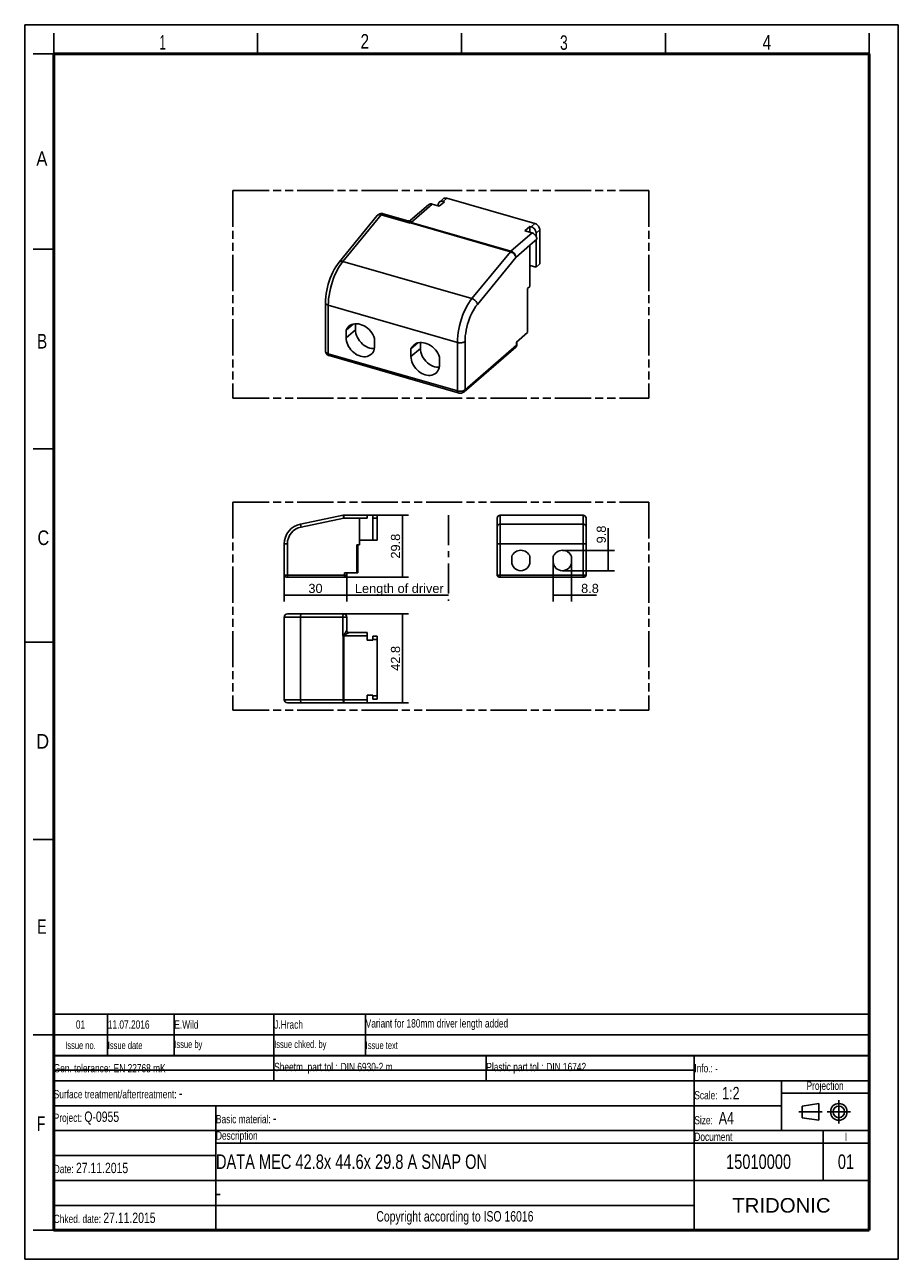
# Model space of a CAD drawing. Header units: millimetres. Extents: x 0 to 210, y 0 to 297.
import ezdxf
from ezdxf.enums import TextEntityAlignment as Align

# ---------------------------------------------------------------- set-up
doc = ezdxf.new("R2010")
doc.units = ezdxf.units.MM
doc.header["$LTSCALE"] = 19.36
doc.linetypes.add('CENTER', pattern=[0.6, 0.375, -0.075, 0.075, -0.075])
doc.linetypes.add('PHANTOM', pattern=[0.8, 0.45, -0.05, 0.1, -0.05, 0.1, -0.05])
doc.layers.get('0').update_dxf_attribs({"linetype": 'CONTINUOUS'})
for name, color, linetype in [('DEFAULT_1', 7, 'CENTER'), ('DEFAULT_3', 7, 'PHANTOM'), ('Z_DIM_2D', 7, 'CONTINUOUS')]:
    doc.layers.add(name, color=color, linetype=linetype)
doc.styles.add('TEXTSTYLE_2', font='txt', dxfattribs={"width": 0.75})
doc.styles.add('TEXTSTYLE_3', font='helveticaneueltw1g-ltcn.otf')
doc.styles.add('TEXTSTYLE_4', font='arial.ttf')
doc.dimstyles.new('DIMSTYLE_1', dxfattribs={"dimtxt": 2.2, "dimasz": 3.5, "dimexe": 1.5, "dimexo": 0, "dimgap": 0.55, "dimtad": 1, "dimdec": 1, "dimlfac": 2, "dimdsep": 46, "dimtxsty": 'TEXTSTYLE_3', "dimcen": 0.09, "dimclrt": 5, "dimadec": 0, "dimazin": 0, "dimtp": 0.2, "dimtm": 0.2, "dimtfac": 1, "dimtdec": 1, "dimtofl": 0, "dimtmove": 0, "dimatfit": 3, "dimfxl": 0, "dimtolj": 1, "dimarcsym": 0})
doc.dimstyles.new('DIMSTYLE_2', dxfattribs={"dimtxt": 2.2, "dimasz": 3.5, "dimexe": 1.5, "dimexo": 0, "dimgap": 0.55, "dimtad": 1, "dimdec": 1, "dimlfac": 2, "dimdsep": 46, "dimtxsty": 'TEXTSTYLE_3', "dimcen": 0.09, "dimclrt": 5, "dimadec": 0, "dimazin": 0, "dimtp": 0.3, "dimtm": 0.3, "dimtfac": 1, "dimtdec": 1, "dimtofl": 0, "dimtmove": 0, "dimatfit": 3, "dimfxl": 0, "dimtolj": 1, "dimarcsym": 0})

# ---------------------------------------------------------------- blocks, each defined once
blk = doc.blocks.new('PROJEKTIONSMETHODE_BL0', base_point=(192.31, 35.47))
at = {"color": 2, "linetype": 'Continuous'}
for p, q in [((186.91, 36.87), (190.91, 37.47)), ((186.91, 34.07), (186.91, 36.87)), ((190.91, 37.47), (190.91, 33.47)), ((190.91, 33.47), (186.91, 34.07))]:
    blk.add_line(p, q, dxfattribs=at)
for radius in [2, 1.4]:
    blk.add_circle((195.71, 35.47), radius, dxfattribs=at)
at = {"layer": 'DEFAULT_1', "color": 2, "linetype": 'CENTER'}
for p, q in [((195.71, 38.27), (195.71, 32.67)), ((191.71, 35.47), (186.11, 35.47)), ((192.91, 35.47), (198.5, 35.47))]:
    blk.add_line(p, q, dxfattribs=at)
blk = doc.blocks.new('*D1')
at = {"layer": 'Z_DIM_2D', "color": 2, "linetype": 'Continuous'}
for p, q in [((127.06, 167.85), (127.06, 158.24)), ((131.46, 167.85), (131.46, 158.24)), ((127.06, 159.74), (129.26, 159.74)), ((131.46, 159.74), (129.26, 159.74)), ((129.26, 159.74), (137.45, 159.74))]:
    blk.add_line(p, q, dxfattribs=at)
at = {"layer": 'Z_DIM_2D', "color": 5, "linetype": 'Continuous', "style": 'TEXTSTYLE_3'}
blk.add_text('8.8', height=2.2, dxfattribs=at).set_placement((133.75, 160.29))
blk = doc.blocks.new('_NONE')
blk = doc.blocks.new('*D2')
at = {"layer": 'Z_DIM_2D', "color": 2, "linetype": 'Continuous'}
for p, q in [((140.25, 168.1), (140.25, 175.92)), ((129.26, 170.55), (141.75, 170.55)), ((140.25, 170.55), (140.25, 168.1)), ((140.25, 165.65), (140.25, 168.1)), ((129.26, 165.65), (141.75, 165.65))]:
    blk.add_line(p, q, dxfattribs=at)
at = {"layer": 'Z_DIM_2D', "color": 5, "linetype": 'Continuous', "style": 'TEXTSTYLE_3'}
blk.add_text('9.8', height=2.2, rotation=90, dxfattribs=at).set_placement((139.7, 172.23))
blk = doc.blocks.new('*D3')
at = {"layer": 'Z_DIM_2D', "color": 2, "linetype": 'Continuous'}
for p, q in [((76.65, 155.26), (92.28, 155.26)), ((90.78, 155.26), (90.78, 144.56)), ((90.78, 133.86), (90.78, 144.56)), ((76.72, 133.86), (92.28, 133.86))]:
    blk.add_line(p, q, dxfattribs=at)
at = {"layer": 'Z_DIM_2D', "color": 5, "linetype": 'Continuous', "style": 'TEXTSTYLE_3'}
blk.add_text('42.8', height=2.2, rotation=90, dxfattribs=at).set_placement((90.23, 144.56), align=Align.CENTER)
blk = doc.blocks.new('*D4')
at = {"layer": 'Z_DIM_2D', "color": 2, "linetype": 'Continuous'}
for p, q in [((82.35, 179), (92.28, 179)), ((90.78, 179), (90.78, 171.55)), ((90.78, 164.1), (90.78, 171.55)), ((76.9, 164.1), (92.28, 164.1))]:
    blk.add_line(p, q, dxfattribs=at)
at = {"layer": 'Z_DIM_2D', "color": 5, "linetype": 'Continuous', "style": 'TEXTSTYLE_3'}
blk.add_text('29.8', height=2.2, rotation=90, dxfattribs=at).set_placement((90.23, 171.55), align=Align.CENTER)
blk = doc.blocks.new('*D5')
at = {"layer": 'Z_DIM_2D', "color": 2, "linetype": 'Continuous'}
for p, q in [((62.4, 164.6), (62.4, 158.24)), ((77.4, 164.6), (77.4, 158.24)), ((62.4, 159.74), (69.9, 159.74)), ((77.4, 159.74), (69.9, 159.74))]:
    blk.add_line(p, q, dxfattribs=at)
at = {"layer": 'Z_DIM_2D', "color": 5, "linetype": 'Continuous', "style": 'TEXTSTYLE_3'}
blk.add_text('30', height=2.2, dxfattribs=at).set_placement((69.9, 160.29), align=Align.CENTER)
blk = doc.blocks.new('*D6')
at = {"layer": 'Z_DIM_2D', "color": 2, "linetype": 'Continuous'}
for p, q in [((77.4, 164.6), (77.4, 160.29)), ((77.4, 160.29), (77.4, 158.24)), ((77.4, 159.74), (89.62, 159.74)), ((101.85, 159.74), (89.62, 159.74))]:
    blk.add_line(p, q, dxfattribs=at)
at = {"layer": 'Z_DIM_2D', "color": 5, "linetype": 'Continuous', "style": 'TEXTSTYLE_3'}
blk.add_text(' Length of driver', height=2.2, dxfattribs=at).set_placement((89.62, 160.29), align=Align.CENTER)
blk = doc.blocks.new('*T8')
at = {"color": 0, "linetype": 'ByBlock', "lineweight": -2}
for p, q in [((0, 42), (196, 42)), ((0, 0), (0, 42)), ((53, 36), (53, 42)), ((104, 36), (104, 42)), ((154, 0), (154, 42)), ((196, 0), (196, 42)), ((0, 36), (196, 36)), ((175, 24), (175, 36)), ((175, 33), (196, 33)), ((0, 30), (175, 30)), ((39, 0), (39, 30)), ((0, 24), (196, 24)), ((185, 12), (185, 24)), ((39, 21), (196, 21)), ((0, 18), (39, 18)), ((0, 12), (196, 12)), ((0, 6), (154, 6)), ((0, 0), (196, 0))]:
    blk.add_line(p, q, dxfattribs=at)
at = {"color": 5, "linetype": 'Continuous'}
for s, insert, char_height, width, attachment_point, style in [('Gen. tolerance:\\H2.5; \\H2.0;EN 22768 mK', (0.06, 39), 2, 52.88, 4, 'TEXTSTYLE_2'), ('Sheetm. part tol.:\\H2.5; \\H2.0;DIN 6930-2 m', (53.06, 39), 2, 50.88, 4, 'TEXTSTYLE_2'), ('Plastic part tol.:\\H2.5; \\H2.0;DIN 16742', (104.06, 39), 2, 49.88, 4, 'TEXTSTYLE_2'), ('Info.: \\H1.8;{\\W0.7;-}', (154.06, 39), 2, 41.88, 4, 'TEXTSTYLE_2'), ('Projection', (185.5, 34.5), 2, 20.88, 5, 'TEXTSTYLE_2'), ('Surface treatment/aftertreatment: \\H2.5;-', (0.06, 33), 2, 153.88, 4, 'TEXTSTYLE_2'), ('Scale:  \\H3.0;1:2', (154.06, 33), 2, 20.88, 4, 'TEXTSTYLE_2'), ('Project: \\H2.5;Q-0955', (0.06, 27), 2, 38.88, 4, 'TEXTSTYLE_2'), ('Basic material: \\H2.5;-', (39.06, 27), 2, 114.88, 4, 'TEXTSTYLE_2'), ('Size: \\H3.0; A4', (154.06, 27), 2, 20.88, 4, 'TEXTSTYLE_2'), ('Description', (39.06, 22.5), 2, 114.88, 4, 'TEXTSTYLE_2'), ('Document', (154.06, 22.5), 2, 30.88, 4, 'TEXTSTYLE_2'), ('I', (190.5, 22.5), 2, 10.88, 5, 'TEXTSTYLE_2'), ('Date: \\H2.5;27.11.2015', (0.06, 15), 2, 38.88, 4, 'TEXTSTYLE_2'), ('TRIDONIC', (175, 6), 3.5, 41.88, 5, 'TEXTSTYLE_4'), ('Chked. date: \\H2.5;27.11.2015', (0.06, 3), 2, 38.88, 4, 'TEXTSTYLE_2'), ('Copyright according to ISO 16016', (96.5, 3), 2.5, 114.88, 5, 'TEXTSTYLE_2')]:
    blk.add_mtext(s, dxfattribs=dict(at, insert=insert, char_height=char_height, width=width, attachment_point=attachment_point, style=style))
at = {"color": 7, "linetype": 'Continuous', "char_height": 3.5, "style": 'TEXTSTYLE_2'}
for s, insert, width, attachment_point in [('DATA MEC 42.8x 44.6x 29.8 A SNAP ON', (39.06, 16.5), 114.88, 4), ('15010000', (169.5, 16.5), 30.88, 5), ('01', (190.5, 16.5), 10.88, 5), ('-', (39.06, 9), 114.88, 4)]:
    blk.add_mtext(s, dxfattribs=dict(at, insert=insert, width=width, attachment_point=attachment_point))
blk = doc.blocks.new('*T9')
at = {"color": 0, "linetype": 'ByBlock', "lineweight": -2}
for p, q in [((0, 10), (196, 10)), ((0, 0), (0, 10)), ((13, 0), (13, 10)), ((29, 0), (29, 10)), ((53, 0), (53, 10)), ((75, 0), (75, 10)), ((196, 0), (196, 10)), ((0, 5), (196, 5)), ((0, 0), (196, 0))]:
    blk.add_line(p, q, dxfattribs=at)
at = {"color": 5, "linetype": 'Continuous', "style": 'TEXTSTYLE_2'}
for s, insert, char_height, width, attachment_point in [('E.Wild', (29.06, 7.5), 2, 23.88, 4), ('J.Hrach', (53.06, 7.5), 2, 21.88, 4), ('Variant for 180mm driver length added', (75.06, 7.5), 2, 120.88, 4), ('01', (6.5, 7.5), 2, 12.88, 5), ('11.07.2016 ', (13.06, 7.5), 2, 15.88, 4), ('Issue no.', (6.5, 2.5), 1.8, 12.88, 5), ('Issue date ', (13.06, 2.5), 1.8, 15.88, 4), ('Issue by ', (29.06, 2.5), 1.8, 23.88, 4), ('Issue chked. by', (53.06, 2.5), 1.8, 21.88, 4), ('Issue text ', (75.06, 2.5), 1.8, 120.88, 4)]:
    blk.add_mtext(s, dxfattribs=dict(at, insert=insert, char_height=char_height, width=width, attachment_point=attachment_point))

msp = doc.modelspace()

# ---------------------------------------------------------------- linework, layer by layer
at = {"color": 2, "linetype": 'Continuous'}
for p, q in [((0, 0), (0, 297)), ((0, 297), (210, 297)), ((210, 0), (210, 297)), ((7, 290), (7, 295)), ((56, 290), (56, 295)), ((105, 290), (105, 295)), ((154, 290), (154, 295)), ((203, 290), (203, 295)), ((7, 290), (2, 290)), ((7, 243), (2, 243)), ((7, 195), (2, 195)), ((0, 148.5), (7, 148.5)), ((7, 101), (2, 101)), ((7, 54), (2, 54)), ((7, 7), (2, 7)), ((0, 0), (210, 0))]:
    msp.add_line(p, q, dxfattribs=at)
at = {"color": 7, "linetype": 'Continuous'}
for p, q in [((97.065, 253.681), (92.773, 249.964)), ((97.948, 253.83), (99.663, 253.335)), ((99.397, 253.646), (99.397, 253.412)), ((99.663, 253.335), (100.878, 254.387)), ((100.583, 255.108), (99.683, 254.329)), ((100.878, 254.387), (100.566, 254.477)), ((101.466, 255.257), (122.667, 249.137)), ((75.593, 239.877), (84.759, 251.074)), ((86.178, 251.516), (92.076, 249.813)), ((121.455, 248.447), (120.24, 247.395)), ((121.955, 246.9), (120.24, 247.395)), ((121.455, 248.447), (121.455, 247.044)), ((121.767, 248.357), (121.455, 248.447)), ((122.936, 246.851), (122.936, 246.077)), ((123.836, 239.446), (123.836, 247.63)), ((123.124, 245.393), (121.459, 243.951)), ((121.459, 234.053), (121.459, 243.951)), ((122.936, 245.231), (122.936, 238.667)), ((122.936, 238.667), (121.455, 239.094)), ((123.836, 239.446), (122.936, 238.667)), ((120.874, 233.546), (121.459, 234.053)), ((120.874, 233.546), (120.874, 222.946)), ((72.304, 218.443), (72.304, 230.101)), ((77.265, 223.52), (78.923, 224.956)), ((77.265, 223.52), (77.265, 221.687)), ((79.515, 225.045), (79.515, 223.635)), ((118.219, 220.647), (120.874, 222.946)), ((84.124, 219.707), (84.124, 221.54)), ((92.854, 219.02), (94.511, 220.456)), ((95.104, 220.545), (95.104, 219.135)), ((118.325, 219.931), (118.281, 219.774)), ((118.339, 220.092), (118.325, 219.931)), ((118.339, 220.092), (118.339, 220.751)), ((73.179, 217.383), (104.2, 208.428)), ((92.854, 219.02), (92.854, 217.187)), ((99.713, 215.207), (99.713, 217.04)), ((105.653, 208.695), (118.028, 219.412)), ((76.573, 178.989), (66.312, 176.883)), ((76.724, 179.004), (84.697, 179.004)), ((80.497, 171.904), (80.497, 178.254)), ((82.347, 178.254), (80.497, 178.254)), ((82.347, 179.004), (82.347, 178.254)), ((83.697, 173.004), (83.697, 179.004)), ((84.697, 173.004), (84.697, 179.004)), ((113.56, 164.604), (113.56, 178.239)), ((114.232, 178.985), (114.31, 178.989)), ((114.31, 178.989), (118.628, 178.989)), ((134.21, 179.004), (118.81, 179.004)), ((134.96, 178.254), (134.96, 164.604)), ((84.697, 173.004), (80.497, 173.004)), ((62.397, 172.083), (62.397, 164.604)), ((79.847, 171.904), (80.497, 171.904)), ((79.847, 171.904), (79.847, 165.104)), ((80.111, 171.904), (80.111, 165.104)), ((117.06, 169.03), (117.06, 167.854)), ((121.46, 167.854), (121.46, 169.03)), ((127.06, 169.03), (127.06, 167.854)), ((131.46, 167.854), (131.46, 169.03)), ((62.897, 164.104), (76.897, 164.104)), ((76.897, 165.104), (80.11, 165.104)), ((77.397, 164.604), (77.397, 165.104)), ((114.06, 164.104), (134.46, 164.104)), ((62.397, 154.514), (62.397, 134.614)), ((63.147, 155.264), (76.647, 155.264)), ((77.397, 154.514), (77.397, 151.264)), ((77.781, 150.777), (77.8, 150.773)), ((77.8, 150.773), (77.897, 150.764)), ((82.347, 150.764), (77.897, 150.764)), ((82.347, 150.764), (82.347, 148.914)), ((82.347, 148.914), (83.697, 148.914)), ((84.697, 149.864), (83.697, 149.864)), ((83.697, 148.914), (83.697, 149.864)), ((84.697, 149.864), (84.697, 134.764)), ((82.347, 133.864), (63.147, 133.864)), ((83.697, 135.714), (82.347, 135.714)), ((82.347, 133.864), (82.347, 135.714)), ((83.697, 134.764), (83.697, 135.714)), ((83.697, 134.764), (84.697, 134.764)), ((7.362, 45.481), (161.162, 45.481))]:
    msp.add_line(p, q, dxfattribs=at)
at = {"color": 9, "linetype": 'Continuous'}
for p, q in [((97.948, 253.83), (92.887, 249.447)), ((101.466, 255.257), (100.566, 254.477)), ((76.502, 240.05), (85.668, 251.246)), ((85.668, 251.246), (92.683, 249.221)), ((92.603, 249.305), (92.629, 249.277)), ((92.629, 249.277), (92.656, 249.25)), ((92.656, 249.25), (92.683, 249.221)), ((92.679, 249.324), (92.683, 249.221)), ((92.751, 249.305), (92.683, 249.221)), ((116.757, 242.375), (92.751, 249.305)), ((116.893, 242.517), (92.887, 249.447)), ((121.955, 246.9), (116.893, 242.517)), ((121.767, 248.357), (122.667, 249.137)), ((122.936, 246.851), (123.836, 247.63)), ((121.459, 243.951), (118.062, 241.01)), ((116.757, 242.375), (107.523, 231.095)), ((118.062, 241.01), (108.828, 229.729)), ((76.502, 240.05), (107.523, 231.095)), ((72.979, 217.858), (72.979, 229.516)), ((72.979, 229.516), (104, 220.561)), ((77.265, 221.687), (79.515, 223.635)), ((104, 220.561), (104, 208.903)), ((105.844, 220.808), (105.844, 209.15)), ((105.844, 209.15), (118.219, 219.867)), ((118.219, 219.867), (118.219, 220.647)), ((118.339, 220.092), (118.338, 220.069)), ((72.979, 217.858), (104, 208.903)), ((92.854, 217.187), (95.104, 219.135)), ((76.724, 178.254), (66.463, 176.148)), ((76.724, 178.254), (76.573, 178.989)), ((76.724, 179.004), (76.724, 178.254)), ((80.497, 178.254), (76.724, 178.254)), ((83.697, 178.254), (84.697, 178.254)), ((114.31, 164.104), (114.31, 178.989)), ((114.31, 178.973), (118.81, 178.973)), ((118.735, 178.992), (118.748, 178.99)), ((118.748, 178.99), (118.763, 178.987)), ((118.81, 179.004), (118.81, 178.973)), ((134.21, 178.989), (118.81, 178.989)), ((134.21, 164.104), (134.21, 179.004)), ((66.463, 176.148), (66.312, 176.883)), ((114.31, 176.883), (134.21, 176.883)), ((63.147, 172.083), (62.397, 172.083)), ((63.147, 172.083), (63.147, 164.104)), ((80.087, 165.104), (80.087, 171.904)), ((113.56, 172.083), (134.96, 172.083)), ((62.397, 164.604), (77.397, 164.604)), ((76.897, 164.104), (76.897, 165.104)), ((113.56, 164.604), (134.96, 164.604)), ((62.397, 154.514), (77.397, 154.514)), ((66.312, 154.514), (66.312, 134.614)), ((76.497, 154.514), (76.497, 150.014)), ((76.573, 150.06), (76.497, 150.014)), ((82.347, 150.014), (76.497, 150.014)), ((76.543, 150.091), (76.558, 150.076)), ((76.558, 150.076), (76.573, 150.06)), ((76.573, 134.614), (76.573, 150.025)), ((76.693, 150.225), (76.708, 150.182)), ((76.708, 150.182), (76.724, 150.14)), ((76.724, 133.864), (76.724, 150.14)), ((77.082, 150.76), (77.026, 150.671)), ((77.332, 151.162), (77.082, 150.76)), ((77.325, 150.434), (77.234, 150.383)), ((77.525, 150.549), (77.325, 150.434)), ((77.397, 151.264), (77.397, 151.264)), ((77.833, 150.729), (77.525, 150.549)), ((77.706, 150.802), (77.781, 150.777)), ((84.697, 149.114), (83.697, 149.114)), ((62.397, 134.614), (82.347, 134.614)), ((83.697, 135.514), (84.697, 135.514))]:
    msp.add_line(p, q, dxfattribs=at)
at = {"color": 7, "linetype": 'Continuous'}
for points, const_width in [([(7, 7), (7, 290)], 0.7), ([(7, 290), (203, 290)], 0.7), ([(203, 7), (203, 290)], 0.7), ([(7, 49), (203, 49)], 0.5), ([(7, 7), (203, 7)], 0.7)]:
    msp.add_lwpolyline(points, dxfattribs=dict(at, const_width=const_width))
for points in [[(97.065, 253.681), (97.122, 253.726), (97.261, 253.805), (97.418, 253.856), (97.587, 253.877), (97.763, 253.868), (97.948, 253.83)], [(99.683, 254.328), (99.62, 254.268), (99.525, 254.139), (99.454, 253.99), (99.412, 253.826), (99.397, 253.646)], [(100.566, 254.477), (100.381, 254.516), (100.205, 254.524), (100.036, 254.503), (99.879, 254.452), (99.74, 254.373), (99.683, 254.328)], [(100.583, 255.108), (100.64, 255.153), (100.779, 255.232), (100.936, 255.282), (101.105, 255.304), (101.281, 255.295), (101.466, 255.257)], [(84.758, 251.072), (84.827, 251.151), (84.99, 251.296), (85.174, 251.413), (85.375, 251.499), (85.59, 251.552), (85.812, 251.569), (86.036, 251.549), (86.178, 251.516)], [(92.773, 249.964), (92.682, 249.898), (92.561, 249.837), (92.409, 249.795), (92.248, 249.785), (92.107, 249.805), (92.077, 249.813)], [(122.936, 246.851), (122.921, 247.04), (122.879, 247.228), (122.808, 247.418), (122.712, 247.602), (122.593, 247.776), (122.454, 247.936), (122.297, 248.076), (122.128, 248.196), (121.952, 248.289), (121.767, 248.357)], [(121.955, 246.9), (122.14, 246.832), (122.316, 246.738), (122.485, 246.619), (122.642, 246.478), (122.781, 246.319), (122.9, 246.145), (122.996, 245.961), (123.066, 245.771), (123.109, 245.583), (123.124, 245.393)], [(122.667, 249.137), (122.852, 249.068), (123.028, 248.975), (123.197, 248.856), (123.354, 248.715), (123.493, 248.555), (123.612, 248.382), (123.708, 248.198), (123.779, 248.008), (123.821, 247.819), (123.836, 247.63)], [(75.593, 239.877), (75.175, 239.328), (74.78, 238.735), (74.412, 238.107), (74.069, 237.446), (73.753, 236.758), (73.464, 236.047), (73.204, 235.317), (72.975, 234.574), (72.776, 233.823), (72.61, 233.068), (72.479, 232.313), (72.383, 231.564), (72.324, 230.825), (72.304, 230.101)], [(77.926, 224.44), (77.675, 224.187), (77.448, 223.875), (77.265, 223.52)], [(84.124, 221.54), (83.942, 222.001), (83.715, 222.444), (83.442, 222.872), (83.129, 223.277), (82.781, 223.652), (82.401, 223.991), (81.997, 224.29), (81.574, 224.545), (81.138, 224.751), (80.695, 224.906), (80.252, 225.006), (79.816, 225.052), (79.393, 225.042), (78.988, 224.977), (78.609, 224.856), (78.26, 224.683), (77.926, 224.44)], [(79.515, 223.635), (79.546, 223.175), (79.632, 222.714), (79.777, 222.248), (79.975, 221.788), (80.224, 221.343), (80.52, 220.92), (80.857, 220.528), (81.23, 220.17), (81.633, 219.856), (82.057, 219.589), (82.497, 219.375), (82.945, 219.216), (83.392, 219.116), (83.832, 219.077), (84.058, 219.088)], [(77.265, 221.687), (77.291, 221.263), (77.365, 220.837), (77.488, 220.406), (77.658, 219.98), (77.873, 219.564), (78.128, 219.164), (78.421, 218.787), (78.747, 218.437), (79.101, 218.121), (79.479, 217.841), (79.874, 217.604), (80.281, 217.412), (80.695, 217.268), (81.108, 217.173), (81.515, 217.13), (81.911, 217.139), (82.288, 217.2), (82.643, 217.312), (82.969, 217.474), (83.287, 217.703)], [(93.514, 219.94), (93.263, 219.687), (93.036, 219.375), (92.854, 219.02)], [(99.713, 217.04), (99.53, 217.501), (99.304, 217.944), (99.031, 218.372), (98.718, 218.777), (98.369, 219.152), (97.99, 219.491), (97.586, 219.79), (97.162, 220.045), (96.726, 220.251), (96.283, 220.406), (95.841, 220.506), (95.404, 220.552), (94.981, 220.542), (94.577, 220.477), (94.198, 220.356), (93.849, 220.183), (93.514, 219.94)], [(72.304, 218.443), (72.317, 218.278), (72.358, 218.114), (72.427, 217.957), (72.524, 217.808), (72.65, 217.672), (72.801, 217.554), (72.978, 217.457), (73.179, 217.383)], [(83.287, 217.703), (83.517, 217.934), (83.731, 218.227), (83.901, 218.555), (84.025, 218.915), (84.099, 219.298), (84.124, 219.707)], [(92.854, 217.187), (92.879, 216.763), (92.953, 216.337), (93.077, 215.906), (93.247, 215.48), (93.461, 215.064), (93.716, 214.664), (94.009, 214.287), (94.335, 213.937), (94.69, 213.621), (95.067, 213.341), (95.463, 213.104), (95.87, 212.912), (96.283, 212.768), (96.697, 212.673), (97.104, 212.63), (97.499, 212.639), (97.877, 212.7), (98.231, 212.812), (98.557, 212.974), (98.876, 213.203)], [(95.104, 219.135), (95.134, 218.675), (95.221, 218.214), (95.365, 217.748), (95.563, 217.288), (95.813, 216.843), (96.108, 216.42), (96.446, 216.028), (96.819, 215.67), (97.221, 215.356), (97.646, 215.089), (98.086, 214.875), (98.533, 214.716), (98.981, 214.616), (99.421, 214.577), (99.647, 214.588)], [(118.281, 219.774), (118.209, 219.626), (118.112, 219.494), (118.028, 219.412)], [(98.876, 213.203), (99.105, 213.434), (99.32, 213.727), (99.49, 214.055), (99.613, 214.415), (99.687, 214.798), (99.713, 215.207)], [(105.653, 208.695), (105.515, 208.592), (105.357, 208.505), (105.174, 208.435), (104.979, 208.389), (104.783, 208.366), (104.587, 208.365), (104.393, 208.385), (104.2, 208.428)], [(113.56, 178.239), (113.569, 178.355), (113.594, 178.463), (113.634, 178.564), (113.688, 178.658), (113.755, 178.743), (113.833, 178.818), (113.921, 178.88), (114.018, 178.93), (114.122, 178.965), (114.232, 178.985)], [(118.683, 178.993), (118.661, 178.99), (118.64, 178.989), (118.628, 178.989)]]:
    msp.add_lwpolyline(points, dxfattribs=at)
at = {"color": 9, "linetype": 'Continuous'}
for points in [[(84.874, 251.179), (84.771, 251.088), (84.759, 251.074)], [(85.668, 251.246), (85.484, 251.287), (85.309, 251.3), (85.146, 251.287), (85, 251.246), (84.874, 251.179)], [(86.15, 251.522), (86.061, 251.522), (85.966, 251.494), (85.867, 251.438), (85.767, 251.355), (85.668, 251.246)], [(92.077, 249.813), (92.091, 249.809), (92.135, 249.794), (92.176, 249.777), (92.216, 249.759), (92.253, 249.741), (92.289, 249.721), (92.323, 249.701), (92.355, 249.68), (92.386, 249.659), (92.414, 249.637), (92.44, 249.616), (92.464, 249.594), (92.487, 249.571), (92.506, 249.547), (92.521, 249.521), (92.53, 249.491)], [(92.53, 249.491), (92.531, 249.478), (92.532, 249.464), (92.534, 249.45), (92.536, 249.437), (92.539, 249.423), (92.543, 249.41), (92.547, 249.397), (92.552, 249.385), (92.557, 249.372), (92.563, 249.36), (92.57, 249.347), (92.579, 249.334), (92.59, 249.32), (92.603, 249.305)], [(92.53, 249.491), (92.557, 249.489), (92.584, 249.487), (92.61, 249.486), (92.637, 249.485), (92.663, 249.486), (92.689, 249.487)], [(92.689, 249.487), (92.685, 249.475), (92.681, 249.462), (92.677, 249.45), (92.674, 249.438), (92.672, 249.426), (92.67, 249.415), (92.668, 249.404), (92.668, 249.393), (92.667, 249.382), (92.668, 249.371), (92.669, 249.36), (92.671, 249.349), (92.674, 249.337), (92.679, 249.324)], [(92.773, 249.939), (92.772, 249.903), (92.772, 249.882), (92.771, 249.859), (92.77, 249.835), (92.769, 249.81), (92.767, 249.785), (92.765, 249.759), (92.762, 249.732), (92.759, 249.705), (92.756, 249.678), (92.751, 249.651), (92.745, 249.624), (92.739, 249.594), (92.728, 249.563), (92.711, 249.527), (92.689, 249.487)], [(92.689, 249.487), (92.738, 249.48), (92.788, 249.471), (92.837, 249.46), (92.887, 249.447)], [(92.773, 249.964), (92.773, 249.961), (92.773, 249.939)], [(92.603, 249.305), (92.615, 249.308), (92.628, 249.311), (92.641, 249.314), (92.653, 249.317), (92.666, 249.321), (92.679, 249.324)], [(92.751, 249.305), (92.733, 249.31), (92.715, 249.315), (92.697, 249.32), (92.679, 249.324)], [(92.887, 249.447), (92.864, 249.426), (92.841, 249.405), (92.819, 249.382), (92.796, 249.357), (92.774, 249.332), (92.751, 249.305)], [(116.757, 242.375), (116.78, 242.402), (116.802, 242.427), (116.825, 242.452), (116.848, 242.475), (116.87, 242.496), (116.893, 242.517)], [(118.062, 241.01), (118.027, 241.175), (117.963, 241.344), (117.873, 241.513), (117.759, 241.679), (117.624, 241.836), (117.471, 241.981), (117.303, 242.11), (117.125, 242.221), (116.942, 242.31), (116.757, 242.375)], [(116.893, 242.517), (117.076, 242.45), (117.254, 242.355), (117.424, 242.236), (117.58, 242.095), (117.72, 241.936), (117.839, 241.761), (117.935, 241.577), (118.005, 241.387), (118.048, 241.197), (118.062, 241.01)], [(72.979, 229.516), (73, 230.28), (73.063, 231.072), (73.167, 231.887), (73.311, 232.715), (73.495, 233.549), (73.715, 234.381), (73.971, 235.203), (74.259, 236.007), (74.577, 236.786), (74.922, 237.532), (75.291, 238.238), (75.68, 238.897), (76.084, 239.503), (76.502, 240.05)], [(75.593, 239.877), (75.612, 239.899), (75.715, 239.987), (75.841, 240.052), (75.986, 240.091), (76.147, 240.104), (76.321, 240.09), (76.502, 240.05)], [(72.304, 230.101), (72.311, 230.03), (72.35, 229.926), (72.42, 229.826), (72.521, 229.733), (72.65, 229.649), (72.804, 229.576), (72.979, 229.516)], [(107.523, 231.095), (107.105, 230.548), (106.701, 229.942), (106.312, 229.283), (105.944, 228.577), (105.599, 227.831), (105.28, 227.052), (104.992, 226.248), (104.736, 225.426), (104.516, 224.594), (104.332, 223.76), (104.188, 222.932), (104.084, 222.117), (104.021, 221.325), (104, 220.561)], [(108.828, 229.729), (108.473, 229.264), (108.132, 228.754), (107.803, 228.195), (107.49, 227.598), (107.198, 226.966), (106.929, 226.306), (106.684, 225.625), (106.468, 224.928), (106.281, 224.223), (106.125, 223.517), (106.003, 222.815), (105.915, 222.125), (105.862, 221.457), (105.844, 220.808)], [(108.828, 229.729), (108.792, 229.894), (108.729, 230.063), (108.639, 230.233), (108.525, 230.398), (108.389, 230.555), (108.236, 230.7), (108.068, 230.829), (107.891, 230.94), (107.707, 231.029), (107.523, 231.095)], [(105.844, 220.808), (105.724, 220.721), (105.578, 220.644), (105.41, 220.58), (105.224, 220.529), (105.024, 220.494), (104.816, 220.474), (104.604, 220.472), (104.394, 220.485), (104.191, 220.515), (104, 220.561)], [(118.219, 219.867), (118.21, 219.751), (118.182, 219.641), (118.136, 219.542), (118.074, 219.456)], [(118.338, 220.069), (118.32, 219.999), (118.279, 219.931), (118.219, 219.867)], [(72.304, 218.443), (72.311, 218.372), (72.35, 218.268), (72.42, 218.168), (72.521, 218.075), (72.65, 217.991), (72.804, 217.918), (72.979, 217.858)], [(72.979, 217.858), (72.984, 217.741), (73.001, 217.636), (73.028, 217.547), (73.064, 217.474), (73.11, 217.421), (73.164, 217.388), (73.179, 217.383)], [(104, 208.903), (104.191, 208.858), (104.394, 208.827), (104.604, 208.814), (104.816, 208.816), (105.024, 208.836), (105.224, 208.871), (105.41, 208.922), (105.578, 208.986), (105.724, 209.063), (105.844, 209.15)], [(104, 208.903), (104.005, 208.786), (104.022, 208.681), (104.049, 208.592), (104.086, 208.519), (104.131, 208.466), (104.185, 208.433), (104.2, 208.428)], [(105.844, 209.15), (105.834, 209.031), (105.806, 208.92), (105.759, 208.821), (105.695, 208.735), (105.653, 208.695)], [(113.569, 178.355), (113.568, 178.346), (113.56, 178.239)], [(114.31, 178.973), (114.191, 178.964), (114.075, 178.936), (113.965, 178.891), (113.864, 178.829), (113.774, 178.753), (113.698, 178.663), (113.637, 178.562), (113.593, 178.455)], [(118.628, 178.989), (118.633, 178.989), (118.642, 178.988), (118.651, 178.988), (118.659, 178.987), (118.668, 178.987), (118.677, 178.986), (118.686, 178.985)], [(118.683, 178.993), (118.688, 178.994), (118.693, 178.995), (118.699, 178.995), (118.704, 178.995), (118.709, 178.995), (118.714, 178.994)], [(118.686, 178.985), (118.706, 178.983), (118.745, 178.98)], [(118.714, 178.994), (118.719, 178.994), (118.725, 178.993), (118.73, 178.992), (118.735, 178.992)], [(118.732, 178.981), (118.737, 178.982), (118.742, 178.983), (118.748, 178.984), (118.753, 178.985), (118.758, 178.986), (118.763, 178.987)], [(118.745, 178.98), (118.758, 178.979), (118.771, 178.978), (118.784, 178.976), (118.797, 178.975), (118.81, 178.973)], [(118.81, 178.989), (118.798, 178.989), (118.786, 178.989), (118.775, 178.988), (118.763, 178.987)], [(118.763, 178.987), (118.771, 178.985), (118.779, 178.983), (118.786, 178.981), (118.794, 178.978), (118.802, 178.976), (118.81, 178.973)], [(134.96, 178.254), (134.95, 178.369), (134.923, 178.481), (134.878, 178.588), (134.816, 178.686), (134.74, 178.774), (134.651, 178.849), (134.55, 178.909), (134.441, 178.953), (134.327, 178.98), (134.21, 178.989)], [(113.56, 176.148), (113.569, 176.263), (113.596, 176.375), (113.641, 176.482), (113.703, 176.58), (113.779, 176.667), (113.869, 176.742), (113.969, 176.803), (114.078, 176.847), (114.192, 176.874), (114.31, 176.883)], [(134.96, 176.148), (134.95, 176.263), (134.923, 176.375), (134.878, 176.482), (134.816, 176.58), (134.74, 176.667), (134.651, 176.742), (134.55, 176.803), (134.441, 176.847), (134.327, 176.874), (134.21, 176.883)], [(66.463, 155.264), (66.439, 155.254), (66.416, 155.227), (66.394, 155.182), (66.374, 155.12), (66.356, 155.044), (66.341, 154.955), (66.329, 154.854), (66.319, 154.745), (66.314, 154.631), (66.312, 154.514)], [(76.497, 154.514), (76.498, 154.633), (76.504, 154.748), (76.513, 154.858), (76.526, 154.959), (76.542, 155.049), (76.56, 155.126), (76.581, 155.187), (76.603, 155.23), (76.625, 155.256), (76.647, 155.264)], [(76.543, 150.091), (76.535, 150.078), (76.497, 150.014)], [(76.693, 150.225), (76.679, 150.216), (76.665, 150.208), (76.652, 150.199), (76.64, 150.19), (76.628, 150.182), (76.617, 150.173), (76.607, 150.164), (76.597, 150.155), (76.587, 150.147), (76.578, 150.138), (76.569, 150.128), (76.56, 150.117), (76.551, 150.105), (76.543, 150.091)], [(76.724, 150.14), (76.709, 150.135), (76.696, 150.13), (76.683, 150.125), (76.67, 150.12), (76.659, 150.114), (76.648, 150.109), (76.637, 150.104), (76.627, 150.099), (76.618, 150.093), (76.609, 150.088), (76.6, 150.082), (76.591, 150.076), (76.582, 150.068), (76.573, 150.06)], [(76.573, 150.025), (76.573, 150.049), (76.573, 150.06)], [(77.026, 150.671), (76.974, 150.589), (76.949, 150.55), (76.924, 150.513), (76.901, 150.478), (76.878, 150.444), (76.856, 150.412), (76.835, 150.381), (76.814, 150.353), (76.793, 150.325), (76.771, 150.298), (76.748, 150.272), (76.722, 150.248), (76.693, 150.225)], [(77.234, 150.383), (77.149, 150.335), (77.109, 150.313), (77.07, 150.292), (77.032, 150.272), (76.996, 150.253), (76.96, 150.234), (76.925, 150.217), (76.89, 150.2), (76.854, 150.184), (76.815, 150.169), (76.772, 150.154), (76.724, 150.14)], [(77.397, 151.264), (77.392, 151.257), (77.38, 151.238), (77.359, 151.205), (77.332, 151.162)], [(77.397, 151.264), (77.407, 151.166), (77.435, 151.072), (77.482, 150.986), (77.544, 150.91), (77.619, 150.848), (77.706, 150.802)], [(77.897, 150.764), (77.889, 150.76), (77.833, 150.729)], [(66.463, 133.864), (66.439, 133.873), (66.416, 133.9), (66.394, 133.945), (66.374, 134.007), (66.356, 134.083), (66.341, 134.173), (66.329, 134.273), (66.319, 134.382), (66.314, 134.496), (66.312, 134.614)], [(76.724, 133.864), (76.7, 133.873), (76.677, 133.9), (76.655, 133.945), (76.635, 134.007), (76.617, 134.083), (76.602, 134.173), (76.589, 134.273), (76.58, 134.382), (76.575, 134.496), (76.573, 134.614)]]:
    msp.add_lwpolyline(points, dxfattribs=at)
at = {"color": 7, "linetype": 'Continuous'}
for centre, radius, start, end in [((76.724, 178.254), 0.75, 90, 101.6), ((118.81, 178.254), 0.75, 90, 99.72471), ((134.21, 178.254), 0.75, 0, 90), ((67.297, 172.083), 4.9, 101.6, 180), ((119.26, 168.204), 2.35, 20.58197, 159.41803), ((129.26, 168.204), 2.35, 20.58197, 159.41803), ((119.26, 167.854), 2.2, 180, 360), ((129.26, 167.854), 2.2, 180, 360), ((62.897, 164.604), 0.5, 180, 270), ((76.897, 164.604), 0.5, 270, 360), ((114.06, 164.604), 0.5, 180, 270), ((134.46, 164.604), 0.5, 270, 360), ((63.147, 154.514), 0.75, 90, 180), ((76.647, 154.514), 0.75, 0, 90), ((77.897, 151.264), 0.5, 180, 270), ((63.147, 134.614), 0.75, 180, 270)]:
    msp.add_arc(centre, radius, start, end, dxfattribs=at)
at = {"color": 9, "linetype": 'Continuous'}
msp.add_arc((67.297, 172.083), 4.15, 101.6, 180, dxfattribs=at)
at = {"layer": 'DEFAULT_1', "color": 2, "linetype": 'CENTER'}
msp.add_line((101.851, 179.034), (101.851, 158.431), dxfattribs=at)
at = {"layer": 'DEFAULT_3', "color": 91, "linetype": 'PHANTOM', "true_color": 0x80ff80}
for p, q in [((50.022, 257.119), (50.022, 207.119)), ((50.022, 257.119), (150.022, 257.119)), ((150.022, 257.119), (150.022, 207.119)), ((50.022, 207.119), (150.022, 207.119)), ((50.022, 182.119), (50.022, 132.119)), ((50.022, 182.119), (150.022, 182.119)), ((150.022, 182.119), (150.022, 132.119)), ((50.022, 132.119), (150.022, 132.119))]:
    msp.add_line(p, q, dxfattribs=at)

# ---------------------------------------------------------------- block references
for name, p in [('*T9', (6.914, 48.96)), ('*T8', (6.914, 6.96))]:
    msp.add_blockref(name, p)
at = {"color": 2, "linetype": 'Continuous'}
msp.add_blockref('PROJEKTIONSMETHODE_BL0', (192.305, 35.47), dxfattribs=at)

# ---------------------------------------------------------------- texts
at = {"color": 5, "linetype": 'Continuous', "style": 'TEXTSTYLE_2'}
for s, width, p in [('1', 0.571429, (32.414, 291)), ('2', 0.785714, (80.731, 291.24)), ('3', 0.714286, (128.684, 290.943)), ('4', 0.785714, (177.383, 290.991)), ('A', 0.857143, (2.787, 263.048)), ('B', 0.785714, (2.959, 219.099)), ('C', 0.833333, (3.07, 171.834)), ('D', 0.904762, (2.807, 122.857)), ('E', 0.714286, (3.002, 78.302)), ('F', 0.714286, (2.922, 30.897))]:
    msp.add_text(s, height=3.5, dxfattribs=dict(at, width=width)).set_placement(p)

# ---------------------------------------------------------------- dimensions: what is measured, and where the dimension line sits
at = {"layer": 'Z_DIM_2D', "color": 2, "linetype": 'Continuous'}
for base, p1, p2, angle, dimstyle, picture, middle in [((90.781, 179.004), (76.897, 164.104), (82.347, 179.004), 90, 'DIMSTYLE_1', '*D4', (90.781, 171.558)), ((140.25, 165.654), (129.26, 170.554), (129.26, 165.654), 270, 'DIMSTYLE_1', '*D2', (140.25, 174.07)), ((90.781, 133.864), (76.647, 155.264), (76.724, 133.864), 270, 'DIMSTYLE_2', '*D3', (90.781, 144.547))]:
    dim = msp.add_linear_dim(base=base, p1=p1, p2=p2, angle=angle, dimstyle=dimstyle, override={"dimblk1": 'NONE', "dimblk2": 'NONE', "dimsah": 1}, dxfattribs=at)
    dim.commit()
    dim.dimension.update_dxf_attribs({"geometry": picture, "text_midpoint": middle, "dimtype": 160})
for base, p1, p2, picture, middle in [((131.46, 159.745), (127.06, 167.854), (131.46, 167.854), '*D1', (135.601, 159.745)), ((77.397, 159.745), (62.397, 164.604), (77.397, 164.604), '*D5', (69.893, 159.745))]:
    dim = msp.add_linear_dim(base=base, p1=p1, p2=p2, dimstyle='DIMSTYLE_1', override={"dimblk1": 'NONE', "dimblk2": 'NONE', "dimsah": 1}, dxfattribs=at)
    dim.commit()
    dim.dimension.update_dxf_attribs({"geometry": picture, "text_midpoint": middle, "dimtype": 160})
dim = msp.add_linear_dim(base=(77.397, 159.745), p1=(101.851, 158.431), p2=(77.397, 164.604), angle=180, text=' Length of driver', dimstyle='DIMSTYLE_2', override={"dimblk1": 'NONE', "dimblk2": 'NONE', "dimsah": 1}, dxfattribs=at)
dim.commit()
dim.dimension.update_dxf_attribs({"geometry": '*D6', "text_midpoint": (90.067, 159.745), "dimtype": 160})

doc.saveas('drawing.dxf')
